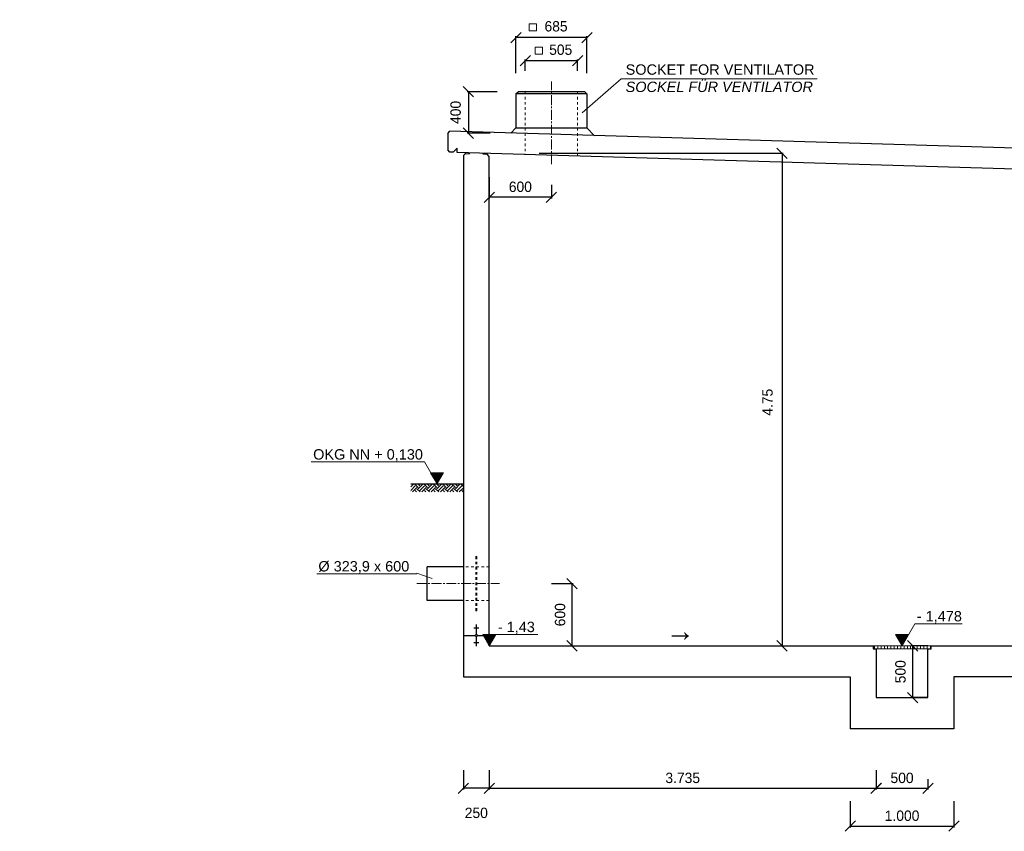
# Model space of a CAD drawing. Header units: millimetres. Extents: x -2065 to 128713, y -54195 to 32418.
# Tile 58 of 61: x 97774 to 107280, y -39583 to -31751. Entities that reach past the tile are written whole.
import ezdxf

# ---------------------------------------------------------------- set-up
doc = ezdxf.new("R2010")
doc.units = ezdxf.units.MM
doc.linetypes.add('JIS_02_1.0', pattern=[2, 1, -1])
doc.linetypes.add('MITTE2', pattern=[28.575, 19.05, -3.175, 3.175, -3.175])
doc.layers.add('Bemaßung', color=7, linetype='Continuous', lineweight=9)
for name, color, linetype in [('Beschriftung', 7, 'Continuous'), ('P-MU200AUSL', 7, 'Continuous'), ('POL_Bema', 7, 'Continuous')]:
    doc.layers.add(name, color=color, linetype=linetype)
doc.styles.add('LBB3.5M1000', font='isocp.shx', dxfattribs={"height": 3.5})
doc.dimstyles.new('DIN', dxfattribs={"dimtxt": 2.5, "dimasz": 2.5, "dimexe": 1.25, "dimexo": 0.625, "dimtad": 1, "dimtih": 1, "dimdec": 4, "dimdsep": 46, "dimlunit": 6, "dimtxsty": 'Standard', "dimcen": 2.5, "dimadec": 0, "dimazin": 0, "dimtfac": 1, "dimtdec": 4, "dimtmove": 0, "dimatfit": 3, "dimfxl": 0, "dimtvp": 1, "dimtolj": 1, "dimtzin": 0, "dimarcsym": 0})

# ---------------------------------------------------------------- blocks, each defined once
blk = doc.blocks.new('_Oblique')
at = {"layer": 'POL_Bema', "color": 0, "lineweight": -2}
blk.add_line((-0.5, -0.5), (0.5, 0.5), dxfattribs=at)
blk = doc.blocks.new('*D313')
at = {"layer": 'Bemaßung', "color": 0, "lineweight": -2, "transparency": 16777216}
for p, q in [((106042.3, -39080.3), (106042.3, -39181)), ((106542.3, -39080.3), (106542.3, -39181)), ((106042.3, -39168.5), (106542.3, -39168.5))]:
    blk.add_line(p, q, dxfattribs=at)
at = {"layer": 'DEFPOINTS', "color": 0, "transparency": 16777216}
for p in [(106042.3, -38180.3), (106542.3, -38180.3), (106542.3, -39168.5)]:
    blk.add_point(p, dxfattribs=at)
at = {"layer": 'Bemaßung', "color": 0, "lineweight": -2, "transparency": 16777216, "xscale": 100, "yscale": 100, "zscale": 100, "rotation": 180}
blk.add_blockref('_Oblique', (106042.3, -39168.5), dxfattribs=at)
at = {"layer": 'Bemaßung', "color": 0, "lineweight": -2, "transparency": 16777216, "xscale": 100, "yscale": 100, "zscale": 100}
blk.add_blockref('_Oblique', (106542.3, -39168.5), dxfattribs=at)
at = {"layer": 'Bemaßung', "color": 0, "transparency": 16777216, "insert": (106292.3, -39068.5), "char_height": 100, "attachment_point": 5}
blk.add_mtext('\\A1;500', dxfattribs=at)
blk = doc.blocks.new('*D314')
at = {"layer": 'Bemaßung', "color": 0, "lineweight": -2, "transparency": 16777216}
for p, q in [((105792.5, -39293.4), (105792.5, -39545.8)), ((106792.5, -39293.4), (106792.5, -39545.8)), ((105792.5, -39533.3), (106792.5, -39533.3))]:
    blk.add_line(p, q, dxfattribs=at)
at = {"layer": 'DEFPOINTS', "color": 0, "transparency": 16777216}
for p in [(105792.5, -38593.4), (106792.5, -38593.4), (106792.5, -39533.3)]:
    blk.add_point(p, dxfattribs=at)
at = {"layer": 'Bemaßung', "color": 0, "lineweight": -2, "transparency": 16777216, "xscale": 100, "yscale": 100, "zscale": 100, "rotation": 180}
blk.add_blockref('_Oblique', (105792.5, -39533.3), dxfattribs=at)
at = {"layer": 'Bemaßung', "color": 0, "lineweight": -2, "transparency": 16777216, "xscale": 100, "yscale": 100, "zscale": 100}
blk.add_blockref('_Oblique', (106792.5, -39533.3), dxfattribs=at)
at = {"layer": 'Bemaßung', "color": 0, "transparency": 16777216, "insert": (106292.5, -39433.3), "char_height": 100, "attachment_point": 5}
blk.add_mtext('\\A1;1.000', dxfattribs=at)
blk = doc.blocks.new('*D334')
at = {"layer": 'Bemaßung', "color": 0, "lineweight": -2, "transparency": 16777216}
for p, q in [((102907.3, -37193.4), (103118, -37193.4)), ((103105.5, -37193.4), (103105.5, -37793.4)), ((102907.3, -37793.4), (103118, -37793.4))]:
    blk.add_line(p, q, dxfattribs=at)
at = {"layer": 'DEFPOINTS', "color": 0, "transparency": 16777216}
for p in [(102407.3, -37193.4), (102407.3, -37793.4), (103105.5, -37793.4)]:
    blk.add_point(p, dxfattribs=at)
at = {"layer": 'Bemaßung', "color": 0, "lineweight": -2, "transparency": 16777216, "xscale": 100, "yscale": 100, "zscale": 100}
for p, rotation in [((103105.5, -37193.4), 90), ((103105.5, -37793.4), 270)]:
    blk.add_blockref('_Oblique', p, dxfattribs=dict(at, rotation=rotation))
at = {"layer": 'Bemaßung', "color": 0, "transparency": 16777216, "insert": (102991.3, -37493.4), "char_height": 100, "attachment_point": 5, "rotation": 90}
blk.add_mtext('\\A1;600', dxfattribs=at)
blk = doc.blocks.new('*D319')
at = {"layer": 'Bemaßung', "color": 0, "lineweight": -2, "transparency": 16777216}
for p, q in [((102787.8, -33039.8), (105146, -33039.8)), ((105133.5, -33039.8), (105133.5, -37793.4)), ((102807.5, -37793.4), (105146, -37793.4))]:
    blk.add_line(p, q, dxfattribs=at)
at = {"layer": 'DEFPOINTS', "color": 0, "transparency": 16777216}
for p in [(102287.8, -33039.8), (102307.5, -37793.4), (105133.5, -37793.4)]:
    blk.add_point(p, dxfattribs=at)
at = {"layer": 'Bemaßung', "color": 0, "lineweight": -2, "transparency": 16777216, "xscale": 100, "yscale": 100, "zscale": 100}
for p, rotation in [((105133.5, -33039.8), 90), ((105133.5, -37793.4), 270)]:
    blk.add_blockref('_Oblique', p, dxfattribs=dict(at, rotation=rotation))
at = {"layer": 'Bemaßung', "color": 0, "transparency": 16777216, "insert": (104994.1, -35442.9), "char_height": 100, "attachment_point": 5, "rotation": 90}
blk.add_mtext('\\A1;4.75', dxfattribs=at)
blk = doc.blocks.new('*D337')
at = {"layer": 'Bemaßung', "color": 0, "lineweight": -2, "transparency": 16777216}
for p, q in [((106542.5, -37793.4), (106381.2, -37793.4)), ((106393.7, -37793.4), (106393.7, -38293.4)), ((106542.5, -38293.4), (106381.2, -38293.4))]:
    blk.add_line(p, q, dxfattribs=at)
at = {"layer": 'DEFPOINTS', "color": 0, "transparency": 16777216}
for p in [(106542.5, -37793.4), (106393.7, -38293.4), (106542.5, -38293.4)]:
    blk.add_point(p, dxfattribs=at)
at = {"layer": 'Bemaßung', "color": 0, "lineweight": -2, "transparency": 16777216, "xscale": 100, "yscale": 100, "zscale": 100}
for p, rotation in [((106393.7, -37793.4), 90), ((106393.7, -38293.4), 270)]:
    blk.add_blockref('_Oblique', p, dxfattribs=dict(at, rotation=rotation))
at = {"layer": 'Bemaßung', "color": 0, "transparency": 16777216, "insert": (106277.4, -38043.4), "char_height": 100, "attachment_point": 5, "rotation": 90}
blk.add_mtext('\\A1;500', dxfattribs=at)
blk = doc.blocks.new('*D323')
at = {"layer": 'Bemaßung', "color": 0, "lineweight": -2, "transparency": 16777216}
for p, q in [((102385.3, -32445.9), (102093, -32445.9)), ((102105.5, -32445.9), (102105.5, -32845.9)), ((102315.3, -32845.9), (102093, -32845.9))]:
    blk.add_line(p, q, dxfattribs=at)
at = {"layer": 'DEFPOINTS', "color": 0, "transparency": 16777216}
for p in [(102585.3, -32445.9), (102105.5, -32845.9), (102515.3, -32845.9)]:
    blk.add_point(p, dxfattribs=at)
at = {"layer": 'Bemaßung', "color": 0, "lineweight": -2, "transparency": 16777216, "xscale": 100, "yscale": 100, "zscale": 100}
for p, rotation in [((102105.5, -32445.9), 90), ((102105.5, -32845.9), 270)]:
    blk.add_blockref('_Oblique', p, dxfattribs=dict(at, rotation=rotation))
at = {"layer": 'Bemaßung', "color": 0, "transparency": 16777216, "insert": (101982.9, -32645.9), "char_height": 100, "attachment_point": 5, "rotation": 90}
blk.add_mtext('\\A1;400', dxfattribs=at)
blk = doc.blocks.new('*D324')
at = {"layer": 'Bemaßung', "color": 0, "lineweight": -2, "transparency": 16777216}
for p, q in [((102565.3, -32265.9), (102565.3, -31911)), ((103250.3, -31923.5), (102565.3, -31923.5)), ((103250.3, -32265.9), (103250.3, -31911))]:
    blk.add_line(p, q, dxfattribs=at)
at = {"layer": 'DEFPOINTS', "color": 0, "transparency": 16777216}
for p in [(102565.3, -31923.5), (102565.3, -32465.9), (103250.3, -32465.9)]:
    blk.add_point(p, dxfattribs=at)
at = {"layer": 'Bemaßung', "color": 0, "lineweight": -2, "transparency": 16777216, "xscale": 100, "yscale": 100, "zscale": 100, "rotation": 180}
blk.add_blockref('_Oblique', (102565.3, -31923.5), dxfattribs=at)
at = {"layer": 'Bemaßung', "color": 0, "lineweight": -2, "transparency": 16777216, "xscale": 100, "yscale": 100, "zscale": 100}
blk.add_blockref('_Oblique', (103250.3, -31923.5), dxfattribs=at)
at = {"layer": 'Bemaßung', "color": 0, "transparency": 16777216, "insert": (102952.3, -31815.2), "char_height": 100, "attachment_point": 5}
blk.add_mtext('\\A1;685', dxfattribs=at)
blk = doc.blocks.new('*D325')
at = {"layer": 'Bemaßung', "color": 0, "lineweight": -2, "transparency": 16777216}
for p, q in [((102655.3, -32245.9), (102655.3, -32133.9)), ((103160.3, -32146.4), (102655.3, -32146.4)), ((103160.3, -32245.9), (103160.3, -32133.9))]:
    blk.add_line(p, q, dxfattribs=at)
at = {"layer": 'DEFPOINTS', "color": 0, "transparency": 16777216}
for p in [(102655.3, -32146.4), (102655.3, -32445.9), (103160.3, -32445.9)]:
    blk.add_point(p, dxfattribs=at)
at = {"layer": 'Bemaßung', "color": 0, "lineweight": -2, "transparency": 16777216, "xscale": 100, "yscale": 100, "zscale": 100, "rotation": 180}
blk.add_blockref('_Oblique', (102655.3, -32146.4), dxfattribs=at)
at = {"layer": 'Bemaßung', "color": 0, "lineweight": -2, "transparency": 16777216, "xscale": 100, "yscale": 100, "zscale": 100}
blk.add_blockref('_Oblique', (103160.3, -32146.4), dxfattribs=at)
at = {"layer": 'Bemaßung', "color": 0, "transparency": 16777216, "insert": (102997.3, -32041.2), "char_height": 100, "attachment_point": 5}
blk.add_mtext('\\A1;505', dxfattribs=at)
blk = doc.blocks.new('*D326')
at = {"layer": 'Bemaßung', "color": 0, "lineweight": -2, "transparency": 16777216}
for p, q in [((102307.8, -33270.6), (102307.8, -33476.5)), ((102907.8, -33345.9), (102907.8, -33476.5)), ((102907.8, -33464), (102307.8, -33464))]:
    blk.add_line(p, q, dxfattribs=at)
at = {"layer": 'DEFPOINTS', "color": 0, "transparency": 16777216}
for p in [(102307.8, -33070.6), (102907.8, -33145.9), (102307.8, -33464)]:
    blk.add_point(p, dxfattribs=at)
at = {"layer": 'Bemaßung', "color": 0, "lineweight": -2, "transparency": 16777216, "xscale": 100, "yscale": 100, "zscale": 100, "rotation": 180}
blk.add_blockref('_Oblique', (102307.8, -33464), dxfattribs=at)
at = {"layer": 'Bemaßung', "color": 0, "lineweight": -2, "transparency": 16777216, "xscale": 100, "yscale": 100, "zscale": 100}
blk.add_blockref('_Oblique', (102907.8, -33464), dxfattribs=at)
at = {"layer": 'Bemaßung', "color": 0, "transparency": 16777216, "insert": (102607.8, -33364), "char_height": 100, "attachment_point": 5}
blk.add_mtext('\\A1;600', dxfattribs=at)
blk = doc.blocks.new('*D347')
at = {"layer": 'Bemaßung', "color": 0, "lineweight": -2, "transparency": 16777216}
for p, q in [((102057.5, -38993.1), (102057.5, -39181)), ((102307.5, -38993.1), (102307.5, -39181)), ((102307.5, -39168.5), (102057.5, -39168.5))]:
    blk.add_line(p, q, dxfattribs=at)
at = {"layer": 'DEFPOINTS', "color": 0, "transparency": 16777216}
for p in [(102057.5, -38093.1), (102307.5, -38093.1), (102057.5, -39168.5)]:
    blk.add_point(p, dxfattribs=at)
at = {"layer": 'Bemaßung', "color": 0, "lineweight": -2, "transparency": 16777216, "xscale": 100, "yscale": 100, "zscale": 100, "rotation": 180}
blk.add_blockref('_Oblique', (102057.5, -39168.5), dxfattribs=at)
at = {"layer": 'Bemaßung', "color": 0, "lineweight": -2, "transparency": 16777216, "xscale": 100, "yscale": 100, "zscale": 100}
blk.add_blockref('_Oblique', (102307.5, -39168.5), dxfattribs=at)
at = {"layer": 'Bemaßung', "color": 0, "transparency": 16777216, "insert": (102182.5, -39406), "char_height": 100, "attachment_point": 5}
blk.add_mtext('\\A1;250', dxfattribs=at)
blk = doc.blocks.new('*D348')
at = {"layer": 'Bemaßung', "color": 0, "lineweight": -2, "transparency": 16777216}
for p, q in [((102307.5, -38993.1), (102307.5, -39181)), ((106042.5, -38993.1), (106042.5, -39181)), ((102307.5, -39168.5), (106042.5, -39168.5))]:
    blk.add_line(p, q, dxfattribs=at)
at = {"layer": 'DEFPOINTS', "color": 0, "transparency": 16777216}
for p in [(102307.5, -38093.1), (106042.5, -38093.1), (106042.5, -39168.5)]:
    blk.add_point(p, dxfattribs=at)
at = {"layer": 'Bemaßung', "color": 0, "lineweight": -2, "transparency": 16777216, "xscale": 100, "yscale": 100, "zscale": 100, "rotation": 180}
blk.add_blockref('_Oblique', (102307.5, -39168.5), dxfattribs=at)
at = {"layer": 'Bemaßung', "color": 0, "lineweight": -2, "transparency": 16777216, "xscale": 100, "yscale": 100, "zscale": 100}
blk.add_blockref('_Oblique', (106042.5, -39168.5), dxfattribs=at)
at = {"layer": 'Bemaßung', "color": 0, "transparency": 16777216, "insert": (104175, -39068.5), "char_height": 100, "attachment_point": 5}
blk.add_mtext('\\A1;3.735', dxfattribs=at)

msp = doc.modelspace()

# ---------------------------------------------------------------- hatches: boundary and pattern name
at = {"lineweight": 5}
h = msp.add_hatch(dxfattribs=at)
h.set_pattern_fill('EARTH', color=256, scale=10, angle=45)
h.set_pattern_definition([(45, (84142.79, -12155.1), (7e-15, 89.80256), [63.5, -63.5]), (45, (84125.95, -12138.26), (7e-15, 89.80256), [63.5, -63.5]), (45, (84109.11, -12121.42), (7e-15, 89.80256), [63.5, -63.5]), (135, (84109.11, -12110.196), (-89.80256, 7e-15), [63.5, -63.5]), (135, (84125.95, -12093.36), (-89.80256, 7e-15), [63.5, -63.5]), (135, (84142.79, -12076.52), (-89.80256, 7e-15), [63.5, -63.5])])
h.paths.add_polyline_path([(101549.78189, -36231.41228), (102054.04953, -36231.41228), (102054.04953, -36308.75534), (101549.78189, -36308.75534)])
at = {"layer": 'Beschriftung', "lineweight": 5}
h = msp.add_hatch(dxfattribs=at)
h.set_pattern_fill('LINE', color=256, scale=2)
h.set_pattern_definition([(0, (101553.6304, -3988.2665), (0, 6.35), [])])
h.paths.add_polyline_path([(101803.6304, -36231.41228), (101740.93684, -36122.82384), (101866.32396, -36122.82384)])
h = msp.add_hatch(dxfattribs=at)
h.set_pattern_fill('LINE', color=256, scale=2)
h.set_pattern_definition([(0, (102057.479, -5550.2165), (0, 6.35), [])])
h.paths.add_polyline_path([(102307.47891, -37793.36228), (102244.78535, -37684.77384), (102370.17248, -37684.77384)])
h = msp.add_hatch(dxfattribs=at)
h.set_pattern_fill('LINE', color=256, scale=2)
h.set_pattern_definition([(0, (106042.479, -5550.2165), (0, 6.35), [])])
h.paths.add_polyline_path([(106292.47891, -37793.36228), (106229.78535, -37684.77384), (106355.17248, -37684.77384)])
at = {"layer": 'Beschriftung', "lineweight": 18}
h = msp.add_hatch(dxfattribs=at)
h.set_pattern_fill('ANSI31', color=256, scale=10, angle=45)
h.set_pattern_definition([(90, (102057.48, -12285.048), (-31.75, 5e-15), [])])
h.paths.add_polyline_path([(106013.47891, -37823.36228), (106571.47891, -37823.36228), (106571.47891, -37793.36228), (106013.47891, -37793.36228)])

# ---------------------------------------------------------------- linework, layer by layer
at = {"linetype": 'MITTE2', "lineweight": 18, "ltscale": 5}
for p, q in [((102907.76965, -33145.86514), (102907.76965, -32345.86514)), ((101607.2721, -37193.36228), (102407.2721, -37193.36228))]:
    msp.add_line(p, q, dxfattribs=at)
for p, q in [((102565.26965, -32465.86514), (102585.26965, -32445.86514)), ((102565.26965, -32465.86514), (102565.26965, -32795.86514)), ((103250.26965, -32465.86514), (102565.26965, -32465.86514)), ((103230.26965, -32445.86514), (102585.26965, -32445.86514)), ((103250.26965, -32465.86514), (103230.26965, -32445.86514)), ((103250.26965, -32465.86514), (103250.26965, -32795.86514)), ((101907.59776, -32847.63498), (101927.58876, -32828.23471)), ((101907.59776, -32847.63498), (101907.59776, -33008.37302)), ((114387.47184, -33202.0312), (101927.58876, -32828.23471)), ((102565.26965, -32795.86514), (102515.26965, -32845.86514)), ((102565.26965, -32795.86514), (103250.26965, -32795.86514)), ((103250.26965, -32795.86514), (103324.548, -32870.14349)), ((101927.58876, -33028.97275), (101907.59776, -33008.37302)), ((101957.5303, -33029.871), (101927.58876, -33028.97275)), ((101997.5303, -32991.071), (101957.5303, -33029.871)), ((101997.5303, -33031.071), (101997.5303, -32991.071)), ((114317.5303, -33400.671), (101997.5303, -33031.071)), ((102057.76897, -33062.63938), (102057.47893, -38093.12949)), ((102077.52131, -33043.47073), (102057.76897, -33062.63938)), ((102077.52131, -33043.47073), (102077.82104, -33033.47972)), ((102077.52131, -33043.47073), (102117.50332, -33044.67019)), ((102117.50332, -33044.67019), (102117.80305, -33034.67918)), ((102247.55728, -33048.57181), (102247.85701, -33038.5808)), ((102287.5393, -33049.77127), (102247.55728, -33048.57181)), ((102287.5393, -33049.77127), (102287.83903, -33039.78026)), ((102307.7694, -33070.61737), (102287.5393, -33049.77127)), ((102307.47891, -37793.36228), (102307.7694, -33070.61737)), ((101549.78189, -36231.41228), (102057.47891, -36231.41228)), ((102207.50413, -37621.86825), (102157.50413, -37621.86825)), ((102187.50413, -37593.70901), (102177.50413, -37593.70901)), ((102187.50413, -37597.22892), (102177.50413, -37597.22892)), ((102187.50413, -37600.74882), (102177.50413, -37600.74882)), ((102187.50413, -37604.26873), (102177.50413, -37604.26873)), ((102187.50413, -37607.78863), (102177.50413, -37607.78863)), ((102187.50413, -37611.30854), (102177.50413, -37611.30854)), ((102187.50413, -37614.82844), (102177.50413, -37614.82844)), ((102187.50413, -37618.34835), (102177.50413, -37618.34835)), ((102182.50413, -37593.36229), (102182.50413, -37683.00976)), ((102057.50413, -37693.36229), (102172.15159, -37693.36229)), ((102182.50413, -37703.71482), (102182.50413, -37793.36229)), ((102192.62463, -37693.36228), (102307.48564, -37693.36229)), ((102207.50413, -37764.85633), (102157.50413, -37764.85633)), ((102187.50413, -37768.37624), (102177.50413, -37768.37624)), ((102187.50413, -37771.89614), (102177.50413, -37771.89614)), ((102187.50413, -37775.41605), (102177.50413, -37775.41605)), ((102187.50413, -37778.93595), (102177.50413, -37778.93595)), ((102187.50413, -37782.45586), (102177.50413, -37782.45586)), ((102187.50413, -37785.97576), (102177.50413, -37785.97576)), ((102187.50413, -37789.49567), (102177.50413, -37789.49567)), ((102187.50413, -37793.01557), (102177.50413, -37793.01557)), ((102307.47891, -37793.36228), (106012.47891, -37793.36228)), ((106012.47891, -37793.36228), (106012.47891, -37823.36228)), ((106012.47891, -37823.36228), (106042.47891, -37823.36228)), ((106042.47891, -37823.36228), (106042.47891, -38293.36228)), ((106542.47891, -38293.36228), (106542.47891, -37823.36228)), ((106542.47891, -37823.36228), (106572.47891, -37823.36228)), ((106572.47891, -37793.36228), (111657.2721, -37793.36228)), ((106572.47891, -37823.36228), (106572.47891, -37793.36228)), ((102057.47893, -38093.12949), (105792.47891, -38093.36228)), ((105792.47891, -38093.36228), (105792.47891, -38593.36228)), ((114257.47891, -38093.36228), (106792.47891, -38093.36228)), ((106792.47891, -38093.36228), (106792.47891, -38593.36228)), ((106042.47891, -38293.36228), (106542.47891, -38293.36228)), ((106792.47891, -38593.36228), (105792.47891, -38593.36228))]:
    msp.add_line(p, q)
at = {"linetype": 'JIS_02_1.0', "lineweight": 18, "ltscale": 25}
for p, q in [((102655.26965, -32445.86514), (102655.26965, -33050.80318)), ((103160.26965, -32445.86514), (103160.26965, -33065.95318)), ((102177.2721, -36931.41228), (102177.2721, -37455.31228)), ((102187.2721, -36931.41228), (102177.2721, -36931.41228)), ((102187.2721, -36931.41228), (102187.2721, -37455.31228)), ((102307.2721, -37031.41228), (102057.2721, -37031.41228)), ((102307.2721, -37355.31228), (102057.2721, -37355.31228)), ((102187.2721, -37455.31228), (102177.2721, -37455.31228))]:
    msp.add_line(p, q, dxfattribs=at)
at = {"lineweight": 18}
msp.add_lwpolyline([(106013.47891, -37823.36228), (106571.47891, -37823.36228), (106571.47891, -37793.36228), (106013.47891, -37793.36228)], close=True, dxfattribs=at)
msp.add_circle((102182.50413, -37693.36229), 10.35253)
at = {"layer": 'Bemaßung'}
for points in [[(102693.067, -31789.56077), (102763.067, -31789.56077), (102763.067, -31859.56077), (102693.067, -31859.56077)], [(102751.86702, -32014.75378), (102821.86702, -32014.75378), (102821.86702, -32084.75378), (102751.86702, -32084.75378)]]:
    msp.add_lwpolyline(points, close=True, dxfattribs=at)
at = {"layer": 'Beschriftung', "lineweight": 5}
for p, q in [((103581.36432, -32322.95462), (103202.69087, -32650.20278)), ((103581.36432, -32322.95462), (105474.08208, -32322.95462)), ((101681.09857, -36019.18093), (100588.16313, -36019.18093)), ((101803.6304, -36231.41228), (101681.09857, -36019.18093)), ((101866.32396, -36122.82384), (101740.93684, -36122.82384)), ((101740.93684, -36122.82384), (101803.6304, -36231.41228)), ((101803.6304, -36231.41228), (101866.32396, -36122.82384)), ((101607.47891, -37099.15193), (100644.02711, -37099.15193)), ((101607.2721, -37092.25814), (101755.30692, -37142.5594)), ((106292.47891, -37793.36228), (106415.01074, -37581.13093)), ((106415.01074, -37581.13093), (106871.61319, -37581.13093)), ((102370.17248, -37684.77384), (102244.78535, -37684.77384)), ((102244.78535, -37684.77384), (102307.47891, -37793.36228)), ((102307.47891, -37793.36228), (102370.17248, -37684.77384)), ((102370.17248, -37684.77384), (102775.75813, -37684.77384)), ((106355.17248, -37684.77384), (106229.78535, -37684.77384)), ((106229.78535, -37684.77384), (106292.47891, -37793.36228))]:
    msp.add_line(p, q, dxfattribs=at)
at = {"layer": 'P-MU200AUSL', "ltscale": 100}
for p, q in [((102057.2721, -37031.41228), (101707.2721, -37031.41228)), ((101707.2721, -37355.31228), (101707.2721, -37031.41228)), ((102057.2721, -37355.31228), (101707.2721, -37355.31228))]:
    msp.add_line(p, q, dxfattribs=at)

# ---------------------------------------------------------------- texts
at = {"layer": 'Beschriftung', "attachment_point": 1, "style": 'LBB3.5M1000'}
for s, width, insert, char_height in [('{\\fArial|b0|i0|c0|p34;SOCKET FOR VENTILATOR\\P\\fArial|b0|i1|c0|p34;SOCKEL FÜR VENTILATOR}', 2471.4058999, (103623.92943, -32182.25152), 100), ('\\pi94.352;{\\fArial|b0|i0|c0|p34;GROUND PLAN\\P\\pi274.78;\\fArial|b0|i1|c0|p34;GRUNDRISS}', 2200.1645238, (72247.0354, -34742.20303), 200), ('{\\fArial|b0|i0|c0|p34;OKG NN + 0,130}', 1084.3058702, (100607.04101, -35895.71572), 100), ('{\\fArial|b0|i0|c0|p34;%%C 323,9 x 600}', 884.5236077, (100657.82115, -36975.68672), 100), ('{\\fArial|b0|i0|c0|p34;- 1,478}', 884.5236077, (106435.2144, -37457.66572), 100), ('{\\fArial|b0|i0|c0|p34;- 1,43}', 884.5236077, (102390.37613, -37561.30863), 100), ('{\\fArial|b0|i0|c0|p34;→}', 295.0734938, (104012.26795, -37547.07605), 200)]:
    msp.add_mtext_dynamic_manual_height_columns(s, width=width, gutter_width=17.5, heights=[0], dxfattribs=dict(at, insert=insert, char_height=char_height))

# ---------------------------------------------------------------- dimensions: what is measured, and where the dimension line sits
at = {"layer": 'Bemaßung'}
for base, p1, p2, angle, override, picture, middle in [((102565.26965, -31923.48253), (103250.26965, -32465.86514), (102565.26965, -32465.86514), 180, {"dimscale": 10, "dimtxt": 10, "dimasz": 10, "dimexo": 20, "dimgap": 5, "dimdec": 2, "dimblk1": 'Oblique', "dimblk2": 'Oblique', "dimsah": 1, "dimtdec": 2, "dimtmove": 2}, '*D324', (102952.32441, -31815.233)), ((102655.26965, -32146.41342), (103160.26965, -32445.86514), (102655.26965, -32445.86514), 180, {"dimscale": 10, "dimtxt": 10, "dimasz": 10, "dimexo": 20, "dimgap": 5, "dimdec": 2, "dimblk1": 'Oblique', "dimblk2": 'Oblique', "dimsah": 1, "dimtdec": 2, "dimtmove": 2}, '*D325', (102997.25856, -32041.2182)), ((102105.48274, -32845.86514), (102585.26965, -32445.86514), (102515.26965, -32845.86514), 90, {"dimscale": 10, "dimtxt": 10, "dimasz": 10, "dimexo": 20, "dimgap": 5, "dimdec": 2, "dimblk1": 'Oblique', "dimblk2": 'Oblique', "dimsah": 1, "dimtdec": 2, "dimtmove": 2}, '*D323', (101982.93478, -32645.86514)), ((103105.48615, -37793.36228), (102407.2721, -37193.36228), (102407.2721, -37793.36228), 90, {"dimscale": 10, "dimtxt": 10, "dimasz": 10, "dimexo": 50, "dimgap": 5, "dimdec": 2, "dimblk1": 'Oblique', "dimblk2": 'Oblique', "dimsah": 1, "dimtdec": 2, "dimtmove": 2}, '*D334', (102991.33646, -37493.36228)), ((106393.65248, -38293.36228), (106542.47891, -37793.36228), (106542.47891, -38293.36228), 90, {"dimscale": 10, "dimtxt": 10, "dimasz": 10, "dimexo": 0, "dimgap": 5, "dimdec": 2, "dimblk1": 'Oblique', "dimblk2": 'Oblique', "dimsah": 1, "dimtdec": 2, "dimtmove": 2}, '*D337', (106277.37021, -38043.36228))]:
    dim = msp.add_linear_dim(base=base, p1=p1, p2=p2, angle=angle, dimstyle='DIN', override=override, dxfattribs=at)
    dim.commit()
    dim.dimension.update_dxf_attribs({"geometry": picture, "text_midpoint": middle, "dimtype": 160})
for base, p1, p2, override, picture, middle in [((102307.76477, -33463.99776), (102907.76965, -33145.86514), (102307.76477, -33070.61261), {"dimscale": 10, "dimtxt": 10, "dimasz": 10, "dimexo": 20, "dimgap": 5, "dimdec": 2, "dimblk1": 'Oblique', "dimblk2": 'Oblique', "dimsah": 1, "dimtdec": 2, "dimtmove": 2}, '*D326', (102607.76721, -33363.99776)), ((102057.47893, -39168.52078), (102307.47891, -38093.14507), (102057.47893, -38093.12949), {"dimscale": 10, "dimtxt": 10, "dimasz": 10, "dimexo": 90, "dimgap": 5, "dimdec": 2, "dimblk1": 'Oblique', "dimblk2": 'Oblique', "dimsah": 1, "dimtdec": 2, "dimtmove": 2}, '*D347', (102182.47892, -39406.02078)), ((106042.47891, -39168.52078), (102307.47891, -38093.14507), (106042.47891, -38093.14507), {"dimscale": 10, "dimtxt": 10, "dimasz": 10, "dimexo": 90, "dimgap": 5, "dimdec": 2, "dimblk1": 'Oblique', "dimblk2": 'Oblique', "dimsah": 1, "dimtdec": 2, "dimtmove": 2}, '*D348', (104174.97891, -39068.52078)), ((106542.2721, -39168.52078), (106042.2721, -38180.25607), (106542.2721, -38180.25607), {"dimscale": 10, "dimtxt": 10, "dimasz": 10, "dimexo": 90, "dimgap": 5, "dimdec": 2, "dimblk1": 'Oblique', "dimblk2": 'Oblique', "dimsah": 1, "dimtdec": 2, "dimtmove": 2}, '*D313', (106292.2721, -39068.52078)), ((106792.47891, -39533.28016), (105792.47891, -38593.36228), (106792.47891, -38593.36228), {"dimscale": 10, "dimtxt": 10, "dimasz": 10, "dimexo": 70, "dimgap": 5, "dimdec": 2, "dimblk1": 'Oblique', "dimblk2": 'Oblique', "dimsah": 1, "dimtdec": 2, "dimtmove": 2}, '*D314', (106292.47891, -39433.28016))]:
    dim = msp.add_linear_dim(base=base, p1=p1, p2=p2, dimstyle='DIN', override=override, dxfattribs=at)
    dim.commit()
    dim.dimension.update_dxf_attribs({"geometry": picture, "text_midpoint": middle})
dim = msp.add_linear_dim(base=(105133.49922, -37793.36228), p1=(102287.83903, -33039.78026), p2=(102307.47891, -37793.36228), angle=90, text='4.75', dimstyle='DIN', override={"dimscale": 10, "dimtxt": 10, "dimasz": 10, "dimexo": 50, "dimgap": 5, "dimdec": 2, "dimblk1": 'Oblique', "dimblk2": 'Oblique', "dimsah": 1, "dimtdec": 2, "dimtmove": 2}, dxfattribs=at)
dim.commit()
dim.dimension.update_dxf_attribs({"geometry": '*D319', "text_midpoint": (104994.10572, -35442.86228), "dimtype": 160})

doc.saveas('drawing.dxf')
